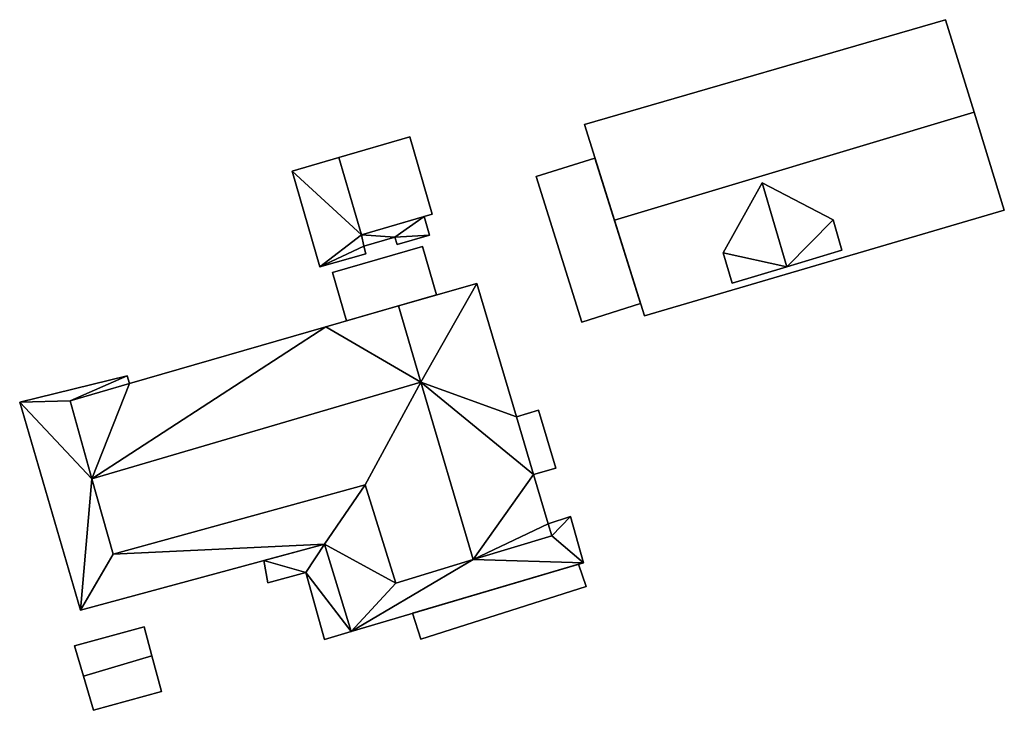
# Model space of a CAD drawing. Header units: inches. Extents: x 92376 to 92599, y 1600251 to 1600367.
# Tile 4 of 9: x 92442 to 92487, y 1600335 to 1600367. Entities that reach past the tile are written whole.
import ezdxf

# ---------------------------------------------------------------- set-up
doc = ezdxf.new("R2010")
doc.units = ezdxf.units.IN
doc.header["$MEASUREMENT"] = 0
doc.layers.add('Bygning', color=10, linetype='Continuous')

msp = doc.modelspace()

# ---------------------------------------------------------------- linework, layer by layer
at = {"layer": 'Bygning', "color": 74, "true_color": 0x55aa00}
for points in [[(92467.981, 1600362.062, 119.56), (92484.645, 1600366.905, 119.31), (92484.645, 1600366.905, 116.249), (92467.981, 1600362.062, 116.566)], [(92485.956, 1600362.642, 122.98), (92484.645, 1600366.905, 119.31), (92467.981, 1600362.062, 119.56), (92469.369, 1600357.647, 123)], [(92485.956, 1600362.642, 122.98), (92484.645, 1600366.905, 119.31), (92467.981, 1600362.062, 119.56), (92469.369, 1600357.647, 123)], [(92484.645, 1600366.905, 119.31), (92485.956, 1600362.642, 122.98), (92485.956, 1600362.642, 114.822), (92484.645, 1600366.905, 116.249)], [(92469.369, 1600357.647, 123), (92470.747, 1600353.242, 119.77), (92487.351, 1600358.117, 119.57), (92485.956, 1600362.642, 122.98)], [(92469.369, 1600357.647, 123), (92470.747, 1600353.242, 119.77), (92487.351, 1600358.117, 119.57), (92485.956, 1600362.642, 122.98)], [(92485.956, 1600362.642, 122.98), (92487.351, 1600358.117, 119.57), (92487.351, 1600358.117, 114.62), (92485.956, 1600362.642, 114.822)], [(92469.369, 1600357.647, 123), (92467.981, 1600362.062, 119.56), (92467.981, 1600362.062, 116.566), (92469.369, 1600357.647, 115.974)], [(92456.659, 1600360.536, 120.16), (92459.923, 1600361.49, 119.62), (92459.923, 1600361.49, 119.27), (92456.659, 1600360.536, 119.81)], [(92456.659, 1600360.536, 120.16), (92459.923, 1600361.49, 119.62), (92459.923, 1600361.49, 119.27), (92456.659, 1600360.536, 119.81)], [(92460.96, 1600357.934, 119.51), (92459.923, 1600361.49, 119.62), (92456.659, 1600360.536, 120.16), (92457.696, 1600356.98, 120.18)], [(92460.96, 1600357.934, 119.51), (92459.923, 1600361.49, 119.62), (92456.659, 1600360.536, 120.16), (92457.696, 1600356.98, 120.18)], [(92459.923, 1600361.49, 119.62), (92460.96, 1600357.934, 119.51), (92460.96, 1600357.934, 119.16), (92459.923, 1600361.49, 119.27)], [(92459.923, 1600361.49, 119.62), (92460.96, 1600357.934, 119.51), (92460.96, 1600357.934, 119.16), (92459.923, 1600361.49, 119.27)], [(92454.503, 1600359.916, 117.65), (92456.659, 1600360.536, 117.65), (92456.659, 1600360.536, 117.635), (92454.503, 1600359.916, 117.635)], [(92454.503, 1600359.916, 117.65), (92456.659, 1600360.536, 117.65), (92456.659, 1600360.536, 118.4), (92454.503, 1600359.916, 118.4)], [(92454.503, 1600359.916, 117.65), (92456.659, 1600360.536, 117.65), (92456.659, 1600360.536, 118.4), (92454.503, 1600359.916, 118.4)], [(92457.696, 1600356.98, 120.18), (92456.659, 1600360.536, 120.16), (92456.659, 1600360.536, 119.81), (92457.696, 1600356.98, 119.83)], [(92457.696, 1600356.98, 120.18), (92456.659, 1600360.536, 120.16), (92456.659, 1600360.536, 119.81), (92457.696, 1600356.98, 119.83)], [(92456.659, 1600360.536, 117.65), (92457.696, 1600356.98, 117.65), (92457.696, 1600356.98, 117.362), (92456.659, 1600360.536, 117.635)], [(92456.659, 1600360.536, 117.65), (92457.696, 1600356.98, 117.65), (92457.696, 1600356.98, 118.4), (92456.659, 1600360.536, 118.4)], [(92456.659, 1600360.536, 117.65), (92457.696, 1600356.98, 117.65), (92457.696, 1600356.98, 118.4), (92456.659, 1600360.536, 118.4)], [(92465.764, 1600359.672, 117.155), (92468.465, 1600360.52, 117.155), (92468.465, 1600360.52, 116.431), (92465.764, 1600359.672, 116.726)], [(92465.764, 1600359.672, 117.155), (92468.465, 1600360.52, 117.155), (92468.465, 1600360.52, 117.905), (92465.764, 1600359.672, 117.905)], [(92465.764, 1600359.672, 117.155), (92468.465, 1600360.52, 117.155), (92468.465, 1600360.52, 117.905), (92465.764, 1600359.672, 117.905)], [(92467.868, 1600352.949, 117.155), (92470.569, 1600353.797, 117.155), (92468.465, 1600360.52, 117.155), (92465.764, 1600359.672, 117.155)], [(92467.868, 1600352.949, 117.155), (92470.569, 1600353.797, 117.155), (92468.465, 1600360.52, 117.155), (92465.764, 1600359.672, 117.155)], [(92468.465, 1600360.52, 117.155), (92470.569, 1600353.797, 117.155), (92470.569, 1600353.797, 115.356), (92468.465, 1600360.52, 116.431)], [(92468.465, 1600360.52, 117.155), (92470.569, 1600353.797, 117.155), (92470.569, 1600353.797, 117.905), (92468.465, 1600360.52, 117.905)], [(92468.465, 1600360.52, 117.155), (92470.569, 1600353.797, 117.155), (92470.569, 1600353.797, 117.905), (92468.465, 1600360.52, 117.905)], [(92455.78, 1600355.493, 117.65), (92454.503, 1600359.916, 117.65), (92454.503, 1600359.916, 117.635), (92455.78, 1600355.493, 117.294)], [(92455.78, 1600355.493, 117.65), (92454.503, 1600359.916, 117.65), (92454.503, 1600359.916, 118.4), (92455.78, 1600355.493, 118.4)], [(92455.78, 1600355.493, 117.65), (92454.503, 1600359.916, 117.65), (92454.503, 1600359.916, 118.4), (92455.78, 1600355.493, 118.4)], [(92467.868, 1600352.949, 117.155), (92465.764, 1600359.672, 117.155), (92465.764, 1600359.672, 116.726), (92467.868, 1600352.949, 115.947)], [(92467.868, 1600352.949, 117.155), (92465.764, 1600359.672, 117.155), (92465.764, 1600359.672, 117.905), (92467.868, 1600352.949, 117.905)], [(92467.868, 1600352.949, 117.155), (92465.764, 1600359.672, 117.155), (92465.764, 1600359.672, 117.905), (92467.868, 1600352.949, 117.905)], [(92474.377, 1600356.139, 120.957), (92476.183, 1600359.368, 122.772), (92476.183, 1600359.368, 122.752), (92474.377, 1600356.139, 120.949)], [(92474.377, 1600356.139, 120.957), (92474.794, 1600354.738, 120.96), (92477.323, 1600355.5, 122.77), (92476.183, 1600359.368, 122.772)], [(92474.377, 1600356.139, 120.957), (92474.794, 1600354.738, 120.96), (92477.323, 1600355.5, 122.77), (92476.183, 1600359.368, 122.772)], [(92476.183, 1600359.368, 122.772), (92479.456, 1600357.671, 120.944), (92479.456, 1600357.671, 120.941), (92476.183, 1600359.368, 122.752)], [(92477.323, 1600355.5, 122.77), (92479.863, 1600356.271, 120.94), (92479.456, 1600357.671, 120.944), (92476.183, 1600359.368, 122.772)], [(92477.323, 1600355.5, 122.77), (92479.863, 1600356.271, 120.94), (92479.456, 1600357.671, 120.944), (92476.183, 1600359.368, 122.772)], [(92487.351, 1600358.117, 119.57), (92470.747, 1600353.242, 119.77), (92470.747, 1600353.242, 115.263), (92487.351, 1600358.117, 114.62)], [(92460.96, 1600357.934, 119.51), (92457.696, 1600356.98, 120.18), (92457.696, 1600356.98, 119.83), (92460.96, 1600357.934, 119.16)], [(92460.96, 1600357.934, 119.51), (92457.696, 1600356.98, 120.18), (92457.696, 1600356.98, 119.83), (92460.96, 1600357.934, 119.16)], [(92457.696, 1600356.98, 117.65), (92460.588, 1600357.823, 117.65), (92460.588, 1600357.823, 117.249), (92457.696, 1600356.98, 117.362)], [(92457.696, 1600356.98, 117.65), (92460.588, 1600357.823, 117.65), (92460.588, 1600357.823, 118.4), (92457.696, 1600356.98, 118.4)], [(92457.696, 1600356.98, 117.65), (92460.588, 1600357.823, 117.65), (92460.588, 1600357.823, 118.4), (92457.696, 1600356.98, 118.4)], [(92460.588, 1600357.823, 117.65), (92460.837, 1600356.956, 117.65), (92460.837, 1600356.956, 117.213), (92460.588, 1600357.823, 117.249)], [(92460.588, 1600357.823, 117.65), (92460.837, 1600356.956, 117.65), (92460.837, 1600356.956, 118.4), (92460.588, 1600357.823, 118.4)], [(92460.588, 1600357.823, 117.65), (92460.837, 1600356.956, 117.65), (92460.837, 1600356.956, 118.4), (92460.588, 1600357.823, 118.4)], [(92479.456, 1600357.671, 120.944), (92479.863, 1600356.271, 120.94), (92479.863, 1600356.271, 119.904), (92479.456, 1600357.671, 120.941)], [(92470.747, 1600353.242, 119.77), (92469.369, 1600357.647, 123), (92469.369, 1600357.647, 115.974), (92470.747, 1600353.242, 115.263)], [(92459.244, 1600356.863, 117.65), (92457.814, 1600356.446, 117.65), (92457.814, 1600356.446, 117.323), (92459.244, 1600356.863, 117.268)], [(92459.244, 1600356.863, 117.65), (92457.814, 1600356.446, 117.65), (92457.814, 1600356.446, 118.4), (92459.244, 1600356.863, 118.4)], [(92459.244, 1600356.863, 117.65), (92457.814, 1600356.446, 117.65), (92457.814, 1600356.446, 118.4), (92459.244, 1600356.863, 118.4)], [(92459.346, 1600356.521, 117.65), (92459.244, 1600356.863, 117.65), (92459.244, 1600356.863, 117.268), (92459.346, 1600356.521, 117.245)], [(92459.346, 1600356.521, 117.65), (92459.244, 1600356.863, 117.65), (92459.244, 1600356.863, 118.4), (92459.346, 1600356.521, 118.4)], [(92459.346, 1600356.521, 117.65), (92459.244, 1600356.863, 117.65), (92459.244, 1600356.863, 118.4), (92459.346, 1600356.521, 118.4)], [(92460.837, 1600356.956, 117.65), (92459.346, 1600356.521, 117.65), (92459.346, 1600356.521, 117.245), (92460.837, 1600356.956, 117.213)], [(92460.837, 1600356.956, 117.65), (92459.346, 1600356.521, 117.65), (92459.346, 1600356.521, 118.4), (92460.837, 1600356.956, 118.4)], [(92460.837, 1600356.956, 117.65), (92459.346, 1600356.521, 117.65), (92459.346, 1600356.521, 118.4), (92460.837, 1600356.956, 118.4)], [(92456.364, 1600355.229, 118.17), (92460.515, 1600356.433, 118.17), (92460.515, 1600356.433, 118.92), (92456.364, 1600355.229, 118.92)], [(92456.364, 1600355.229, 118.17), (92460.515, 1600356.433, 118.17), (92460.515, 1600356.433, 118.92), (92456.364, 1600355.229, 118.92)], [(92457.013, 1600353.003, 118.17), (92461.163, 1600354.207, 118.17), (92460.515, 1600356.433, 118.17), (92456.364, 1600355.229, 118.17)], [(92457.013, 1600353.003, 118.17), (92461.163, 1600354.207, 118.17), (92460.515, 1600356.433, 118.17), (92456.364, 1600355.229, 118.17)], [(92457.814, 1600356.446, 117.65), (92457.906, 1600356.104, 117.65), (92457.906, 1600356.104, 117.294), (92457.814, 1600356.446, 117.323)], [(92457.814, 1600356.446, 117.65), (92457.906, 1600356.104, 117.65), (92457.906, 1600356.104, 118.4), (92457.814, 1600356.446, 118.4)], [(92457.814, 1600356.446, 117.65), (92457.906, 1600356.104, 117.65), (92457.906, 1600356.104, 118.4), (92457.814, 1600356.446, 118.4)], [(92460.515, 1600356.433, 118.17), (92461.163, 1600354.207, 118.17), (92461.163, 1600354.207, 118.92), (92460.515, 1600356.433, 118.92)], [(92460.515, 1600356.433, 118.17), (92461.163, 1600354.207, 118.17), (92461.163, 1600354.207, 118.92), (92460.515, 1600356.433, 118.92)], [(92457.906, 1600356.104, 117.65), (92455.78, 1600355.493, 117.65), (92455.78, 1600355.493, 117.294), (92457.906, 1600356.104, 117.294)], [(92457.906, 1600356.104, 117.65), (92455.78, 1600355.493, 117.65), (92455.78, 1600355.493, 118.4), (92457.906, 1600356.104, 118.4)], [(92457.906, 1600356.104, 117.65), (92455.78, 1600355.493, 117.65), (92455.78, 1600355.493, 118.4), (92457.906, 1600356.104, 118.4)], [(92474.794, 1600354.738, 120.96), (92474.377, 1600356.139, 120.957), (92474.377, 1600356.139, 120.949), (92474.794, 1600354.738, 119.909)], [(92479.863, 1600356.271, 120.94), (92477.323, 1600355.5, 122.77), (92477.323, 1600355.5, 119.905), (92479.863, 1600356.271, 119.904)], [(92477.323, 1600355.5, 122.77), (92474.794, 1600354.738, 120.96), (92474.794, 1600354.738, 119.909), (92477.323, 1600355.5, 119.905)], [(92457.013, 1600353.003, 118.17), (92456.364, 1600355.229, 118.17), (92456.364, 1600355.229, 118.92), (92457.013, 1600353.003, 118.92)], [(92457.013, 1600353.003, 118.17), (92456.364, 1600355.229, 118.17), (92456.364, 1600355.229, 118.92), (92457.013, 1600353.003, 118.92)], [(92459.41, 1600353.697, 124.08), (92463.027, 1600354.733, 120.51), (92463.027, 1600354.733, 116.564), (92459.41, 1600353.697, 116.636)], [(92463.027, 1600354.733, 120.51), (92464.844, 1600348.577, 120.52), (92464.844, 1600348.577, 115.58), (92463.027, 1600354.733, 116.564)], [(92461.163, 1600354.207, 118.17), (92457.013, 1600353.003, 118.17), (92457.013, 1600353.003, 118.92), (92461.163, 1600354.207, 118.92)], [(92461.163, 1600354.207, 118.17), (92457.013, 1600353.003, 118.17), (92457.013, 1600353.003, 118.92), (92461.163, 1600354.207, 118.92)], [(92456.055, 1600352.725, 120.64), (92459.41, 1600353.697, 124.08), (92459.41, 1600353.697, 116.636), (92456.055, 1600352.725, 116.709)], [(92460.438, 1600350.171, 124.074), (92459.41, 1600353.697, 124.08), (92456.055, 1600352.725, 120.64)], [(92460.438, 1600350.171, 124.074), (92459.41, 1600353.697, 124.08), (92456.055, 1600352.725, 120.64)], [(92470.569, 1600353.797, 117.155), (92467.868, 1600352.949, 117.155), (92467.868, 1600352.949, 115.947), (92470.569, 1600353.797, 115.356)], [(92470.569, 1600353.797, 117.155), (92467.868, 1600352.949, 117.155), (92467.868, 1600352.949, 117.905), (92470.569, 1600353.797, 117.905)], [(92470.569, 1600353.797, 117.155), (92467.868, 1600352.949, 117.155), (92467.868, 1600352.949, 117.905), (92470.569, 1600353.797, 117.905)], [(92447, 1600350.104, 120.732), (92456.055, 1600352.725, 120.64), (92456.055, 1600352.725, 116.709), (92447, 1600350.104, 116.834)], [(92441.935, 1600349.254, 118.198), (92446.887, 1600350.468, 118.198), (92446.887, 1600350.468, 116.903), (92441.935, 1600349.254, 117.355)], [(92446.887, 1600350.468, 118.198), (92441.935, 1600349.254, 118.198), (92441.935, 1600349.254, 118.948), (92446.887, 1600350.468, 118.948)], [(92446.887, 1600350.468, 118.198), (92441.935, 1600349.254, 118.198), (92441.935, 1600349.254, 118.948), (92446.887, 1600350.468, 118.948)], [(92446.887, 1600350.468, 118.198), (92447, 1600350.104, 118.198), (92447, 1600350.104, 116.834), (92446.887, 1600350.468, 116.903)], [(92447, 1600350.104, 118.198), (92446.887, 1600350.468, 118.198), (92446.887, 1600350.468, 118.948), (92447, 1600350.104, 118.948)], [(92447, 1600350.104, 118.198), (92446.887, 1600350.468, 118.198), (92446.887, 1600350.468, 118.948), (92447, 1600350.104, 118.948)], [(92444.258, 1600349.309, 120.76), (92447, 1600350.104, 120.732), (92447, 1600350.104, 116.834), (92444.258, 1600349.309, 117.124)], [(92447, 1600350.104, 118.198), (92444.258, 1600349.309, 118.198), (92444.258, 1600349.309, 117.124), (92447, 1600350.104, 116.834)], [(92445.265, 1600345.713, 124.08), (92446.244, 1600342.228, 121.03), (92457.866, 1600345.438, 120.59), (92460.438, 1600350.171, 124.08)], [(92445.265, 1600345.713, 124.08), (92446.244, 1600342.228, 121.03), (92457.866, 1600345.438, 120.59), (92460.438, 1600350.171, 124.08)], [(92460.438, 1600350.171, 124.074), (92457.866, 1600345.438, 120.59), (92459.281, 1600340.902, 120.44), (92462.848, 1600341.98, 124.06)], [(92460.438, 1600350.171, 124.074), (92457.866, 1600345.438, 120.59), (92459.281, 1600340.902, 120.44), (92462.848, 1600341.98, 124.06)], [(92444.742, 1600339.642, 118.198), (92441.935, 1600349.254, 118.198), (92441.935, 1600349.254, 117.355), (92444.742, 1600339.642, 116.051)], [(92441.935, 1600349.254, 118.198), (92444.742, 1600339.642, 118.198), (92444.742, 1600339.642, 118.948), (92441.935, 1600349.254, 118.948)], [(92441.935, 1600349.254, 118.198), (92444.742, 1600339.642, 118.198), (92444.742, 1600339.642, 118.948), (92441.935, 1600349.254, 118.948)], [(92445.265, 1600345.713, 124.08), (92444.258, 1600349.309, 120.76), (92444.258, 1600349.309, 117.124), (92445.265, 1600345.713, 116.616)], [(92444.258, 1600349.309, 118.198), (92445.265, 1600345.713, 118.198), (92445.265, 1600345.713, 116.616), (92444.258, 1600349.309, 117.124)], [(92464.844, 1600348.577, 118.31), (92465.872, 1600348.883, 118.24), (92465.872, 1600348.883, 115.586), (92464.844, 1600348.577, 115.58)], [(92464.844, 1600348.577, 118.31), (92465.642, 1600345.907, 118.3), (92466.659, 1600346.203, 118.24), (92465.872, 1600348.883, 118.24)], [(92464.844, 1600348.577, 118.31), (92465.642, 1600345.907, 118.3), (92466.659, 1600346.203, 118.24), (92465.872, 1600348.883, 118.24)], [(92464.844, 1600348.577, 120.52), (92465.642, 1600345.907, 120.53), (92465.642, 1600345.907, 118.3), (92464.844, 1600348.577, 118.31)], [(92465.872, 1600348.883, 118.24), (92466.659, 1600346.203, 118.24), (92466.659, 1600346.203, 115.247), (92465.872, 1600348.883, 115.586)], [(92466.659, 1600346.203, 118.24), (92465.642, 1600345.907, 118.3), (92465.642, 1600345.907, 115.239), (92466.659, 1600346.203, 115.247)], [(92465.642, 1600345.907, 120.53), (92466.311, 1600343.631, 120.53), (92466.311, 1600343.631, 114.772), (92465.642, 1600345.907, 115.239)], [(92446.244, 1600342.228, 121.03), (92445.265, 1600345.713, 124.08), (92445.265, 1600345.713, 116.616), (92446.244, 1600342.228, 115.951)], [(92445.265, 1600345.713, 118.198), (92446.244, 1600342.228, 118.198), (92446.244, 1600342.228, 115.951), (92445.265, 1600345.713, 116.616)], [(92457.866, 1600345.438, 120.59), (92446.244, 1600342.228, 121.03), (92446.244, 1600342.228, 115.951), (92457.866, 1600345.438, 115.591)], [(92446.244, 1600342.228, 118.198), (92457.866, 1600345.438, 118.198), (92457.866, 1600345.438, 115.591), (92446.244, 1600342.228, 115.951)], [(92459.281, 1600340.902, 120.44), (92457.866, 1600345.438, 120.59), (92457.866, 1600345.438, 115.591), (92459.281, 1600340.902, 115.013)], [(92457.866, 1600345.438, 118.198), (92459.281, 1600340.902, 118.198), (92459.281, 1600340.902, 115.013), (92457.866, 1600345.438, 115.591)], [(92466.311, 1600343.631, 118.257), (92467.348, 1600343.976, 118.257), (92467.348, 1600343.976, 114.833), (92466.311, 1600343.631, 114.772)], [(92467.348, 1600343.976, 118.257), (92466.311, 1600343.631, 118.257), (92466.311, 1600343.631, 119.007), (92467.348, 1600343.976, 119.007)], [(92467.348, 1600343.976, 118.257), (92466.311, 1600343.631, 118.257), (92466.311, 1600343.631, 119.007), (92467.348, 1600343.976, 119.007)], [(92466.311, 1600343.631, 120.53), (92466.476, 1600343.076, 120.53), (92466.476, 1600343.076, 114.467), (92466.311, 1600343.631, 114.772)], [(92466.476, 1600343.076, 118.249), (92466.311, 1600343.631, 118.257), (92466.311, 1600343.631, 114.772), (92466.476, 1600343.076, 114.467)], [(92467.348, 1600343.976, 118.257), (92467.948, 1600341.84, 118.257), (92467.948, 1600341.84, 113.633), (92467.348, 1600343.976, 114.833)], [(92467.948, 1600341.84, 118.257), (92467.348, 1600343.976, 118.257), (92467.348, 1600343.976, 119.007), (92467.948, 1600341.84, 119.007)], [(92467.948, 1600341.84, 118.257), (92467.348, 1600343.976, 118.257), (92467.348, 1600343.976, 119.007), (92467.948, 1600341.84, 119.007)], [(92455.991, 1600342.701, 118.198), (92444.742, 1600339.642, 118.198), (92444.742, 1600339.642, 116.051), (92455.991, 1600342.701, 115.391)], [(92444.742, 1600339.642, 118.198), (92455.991, 1600342.701, 118.198), (92455.991, 1600342.701, 118.948), (92444.742, 1600339.642, 118.948)], [(92444.742, 1600339.642, 118.198), (92455.991, 1600342.701, 118.198), (92455.991, 1600342.701, 118.948), (92444.742, 1600339.642, 118.948)], [(92453.191, 1600341.936, 117.923), (92455.991, 1600342.701, 117.923), (92455.991, 1600342.701, 117.573), (92453.191, 1600341.936, 117.573)], [(92453.191, 1600341.936, 117.923), (92455.991, 1600342.701, 117.923), (92455.991, 1600342.701, 117.573), (92453.191, 1600341.936, 117.573)], [(92455.991, 1600342.701, 117.923), (92457.217, 1600338.67, 117.923), (92457.217, 1600338.67, 117.573), (92455.991, 1600342.701, 117.573)], [(92455.991, 1600342.701, 117.923), (92457.217, 1600338.67, 117.923), (92457.217, 1600338.67, 117.573), (92455.991, 1600342.701, 117.573)], [(92457.217, 1600338.67, 118.198), (92455.991, 1600342.701, 118.198), (92455.991, 1600342.701, 115.391), (92457.217, 1600338.67, 114.642)], [(92455.991, 1600342.701, 118.198), (92457.217, 1600338.67, 118.198), (92457.217, 1600338.67, 118.948), (92455.991, 1600342.701, 118.948)], [(92455.991, 1600342.701, 118.198), (92457.217, 1600338.67, 118.198), (92457.217, 1600338.67, 118.948), (92455.991, 1600342.701, 118.948)], [(92466.476, 1600343.076, 120.53), (92462.848, 1600341.98, 124.06), (92462.848, 1600341.98, 114.683), (92466.476, 1600343.076, 114.467)], [(92462.848, 1600341.98, 118.198), (92466.476, 1600343.076, 118.249), (92466.476, 1600343.076, 114.467), (92462.848, 1600341.98, 114.683)], [(92453.387, 1600340.91, 117.923), (92453.191, 1600341.936, 117.923), (92453.191, 1600341.936, 117.573), (92453.387, 1600340.91, 117.573)], [(92453.387, 1600340.91, 117.923), (92453.191, 1600341.936, 117.923), (92453.191, 1600341.936, 117.573), (92453.387, 1600340.91, 117.573)], [(92467.948, 1600341.84, 118.275), (92457.217, 1600338.67, 118.275), (92457.217, 1600338.67, 114.642), (92467.948, 1600341.84, 113.633)], [(92457.217, 1600338.67, 118.275), (92467.948, 1600341.84, 118.275), (92467.948, 1600341.84, 119.025), (92457.217, 1600338.67, 119.025)], [(92457.217, 1600338.67, 118.275), (92467.948, 1600341.84, 118.275), (92467.948, 1600341.84, 119.025), (92457.217, 1600338.67, 119.025)], [(92462.848, 1600341.98, 124.06), (92459.281, 1600340.902, 120.44), (92459.281, 1600340.902, 115.013), (92462.848, 1600341.98, 114.683)], [(92459.281, 1600340.902, 118.198), (92462.848, 1600341.98, 118.198), (92462.848, 1600341.98, 114.683), (92459.281, 1600340.902, 115.013)], [(92460.059, 1600339.514, 115.67), (92467.717, 1600341.776, 115.67), (92467.717, 1600341.776, 115.32), (92460.059, 1600339.514, 115.32)], [(92460.059, 1600339.514, 115.67), (92467.717, 1600341.776, 115.67), (92467.717, 1600341.776, 115.32), (92460.059, 1600339.514, 115.32)], [(92460.059, 1600339.514, 115.67), (92460.431, 1600338.314, 115.67), (92468.062, 1600340.737, 115.67), (92467.717, 1600341.776, 115.67)], [(92460.059, 1600339.514, 115.67), (92460.431, 1600338.314, 115.67), (92468.062, 1600340.737, 115.67), (92467.717, 1600341.776, 115.67)], [(92467.717, 1600341.776, 115.67), (92468.062, 1600340.737, 115.67), (92468.062, 1600340.737, 115.32), (92467.717, 1600341.776, 115.32)], [(92467.717, 1600341.776, 115.67), (92468.062, 1600340.737, 115.67), (92468.062, 1600340.737, 115.32), (92467.717, 1600341.776, 115.32)], [(92455.129, 1600341.38, 117.923), (92453.387, 1600340.91, 117.923), (92453.387, 1600340.91, 117.573), (92455.129, 1600341.38, 117.573)], [(92455.129, 1600341.38, 117.923), (92453.387, 1600340.91, 117.923), (92453.387, 1600340.91, 117.573), (92455.129, 1600341.38, 117.573)], [(92455.998, 1600338.288, 117.923), (92455.129, 1600341.38, 117.923), (92455.129, 1600341.38, 117.573), (92455.998, 1600338.288, 117.573)], [(92455.998, 1600338.288, 117.923), (92455.129, 1600341.38, 117.923), (92455.129, 1600341.38, 117.573), (92455.998, 1600338.288, 117.573)], [(92468.062, 1600340.737, 115.67), (92460.431, 1600338.314, 115.67), (92460.431, 1600338.314, 115.32), (92468.062, 1600340.737, 115.32)], [(92468.062, 1600340.737, 115.67), (92460.431, 1600338.314, 115.67), (92460.431, 1600338.314, 115.32), (92468.062, 1600340.737, 115.32)], [(92460.431, 1600338.314, 115.67), (92460.059, 1600339.514, 115.67), (92460.059, 1600339.514, 115.32), (92460.431, 1600338.314, 115.32)], [(92460.431, 1600338.314, 115.67), (92460.059, 1600339.514, 115.67), (92460.059, 1600339.514, 115.32), (92460.431, 1600338.314, 115.32)], [(92444.464, 1600337.997, 117.49), (92447.676, 1600338.873, 117.46), (92447.676, 1600338.873, 115.744), (92444.464, 1600337.997, 116.086)], [(92448.035, 1600337.544, 118.63), (92447.676, 1600338.873, 117.46), (92444.464, 1600337.997, 117.49), (92444.871, 1600336.607, 118.63)], [(92448.035, 1600337.544, 118.63), (92447.676, 1600338.873, 117.46), (92444.464, 1600337.997, 117.49), (92444.871, 1600336.607, 118.63)], [(92447.676, 1600338.873, 117.46), (92448.035, 1600337.544, 118.63), (92448.035, 1600337.544, 115.708), (92447.676, 1600338.873, 115.744)], [(92457.217, 1600338.67, 117.923), (92455.998, 1600338.288, 117.923), (92455.998, 1600338.288, 117.573), (92457.217, 1600338.67, 117.573)], [(92457.217, 1600338.67, 117.923), (92455.998, 1600338.288, 117.923), (92455.998, 1600338.288, 117.573), (92457.217, 1600338.67, 117.573)], [(92444.871, 1600336.607, 118.63), (92444.464, 1600337.997, 117.49), (92444.464, 1600337.997, 116.086), (92444.871, 1600336.607, 116.053)], [(92444.871, 1600336.607, 118.63), (92445.345, 1600335.025, 117.57), (92448.477, 1600335.892, 117.53), (92448.035, 1600337.544, 118.63)], [(92444.871, 1600336.607, 118.63), (92445.345, 1600335.025, 117.57), (92448.477, 1600335.892, 117.53), (92448.035, 1600337.544, 118.63)], [(92448.035, 1600337.544, 118.63), (92448.477, 1600335.892, 117.53), (92448.477, 1600335.892, 115.663), (92448.035, 1600337.544, 115.708)], [(92445.345, 1600335.025, 117.57), (92444.871, 1600336.607, 118.63), (92444.871, 1600336.607, 116.053), (92445.345, 1600335.025, 116.005)], [(92448.477, 1600335.892, 117.53), (92445.345, 1600335.025, 117.57), (92445.345, 1600335.025, 116.005), (92448.477, 1600335.892, 115.663)]]:
    msp.add_3dface(points, dxfattribs=at)

# ---------------------------------------------------------------- meshes
mesh = msp.add_polyface(dxfattribs=at)
corners = [(92457.814, 1600356.446, 117.65), (92455.78, 1600355.493, 117.65), (92457.906, 1600356.104, 117.65), (92454.503, 1600359.916, 117.65), (92457.696, 1600356.98, 117.65), (92459.346, 1600356.521, 117.65), (92460.837, 1600356.956, 117.65), (92459.244, 1600356.863, 117.65), (92456.659, 1600360.536, 117.65), (92460.588, 1600357.823, 117.65)]
mesh.append_faces([[corners[k] for k in face] for face in [(0, 4, 1), (9, 4, 7), (7, 4, 0), (6, 9, 7), (4, 8, 3), (5, 6, 7), (3, 1, 4), (0, 1, 2)]])
mesh = msp.add_polyface(dxfattribs=at)
corners = [(92457.814, 1600356.446, 117.65), (92455.78, 1600355.493, 117.65), (92457.906, 1600356.104, 117.65), (92454.503, 1600359.916, 117.65), (92457.696, 1600356.98, 117.65), (92459.346, 1600356.521, 117.65), (92460.837, 1600356.956, 117.65), (92459.244, 1600356.863, 117.65), (92456.659, 1600360.536, 117.65), (92460.588, 1600357.823, 117.65)]
mesh.append_faces([[corners[k] for k in face] for face in [(0, 4, 1), (9, 4, 7), (7, 4, 0), (6, 9, 7), (4, 8, 3), (5, 6, 7), (3, 1, 4), (0, 1, 2)]])
mesh = msp.add_polyface(dxfattribs=at)
corners = [(92479.863, 1600356.271, 119.904), (92479.456, 1600357.671, 120.941), (92477.323, 1600355.5, 119.905), (92476.183, 1600359.368, 122.773), (92474.377, 1600356.139, 120.949), (92474.794, 1600354.738, 119.909)]
mesh.append_faces([[corners[k] for k in face] for face in [(2, 3, 4), (2, 4, 5), (1, 3, 2), (0, 1, 2)]])
mesh = msp.add_polyface(dxfattribs=at)
corners = [(92465.642, 1600345.907, 120.53), (92460.438, 1600350.171, 124.074), (92462.848, 1600341.98, 124.06), (92466.476, 1600343.076, 120.53), (92466.311, 1600343.631, 120.53), (92463.027, 1600354.733, 120.51), (92459.41, 1600353.697, 124.08), (92464.844, 1600348.577, 120.52)]
mesh.append_faces([[corners[k] for k in face] for face in [(0, 2, 4), (0, 7, 1), (7, 5, 1), (1, 5, 6), (2, 3, 4), (0, 1, 2)]])
mesh = msp.add_polyface(dxfattribs=at)
corners = [(92465.642, 1600345.907, 120.53), (92460.438, 1600350.171, 124.074), (92462.848, 1600341.98, 124.06), (92466.476, 1600343.076, 120.53), (92466.311, 1600343.631, 120.53), (92463.027, 1600354.733, 120.51), (92459.41, 1600353.697, 124.08), (92464.844, 1600348.577, 120.52)]
mesh.append_faces([[corners[k] for k in face] for face in [(0, 2, 4), (0, 7, 1), (7, 5, 1), (1, 5, 6), (2, 3, 4), (0, 1, 2)]])
mesh = msp.add_polyface(dxfattribs=at)
corners = [(92460.438, 1600350.171, 124.08), (92456.055, 1600352.725, 120.64), (92445.265, 1600345.713, 124.08), (92447, 1600350.104, 120.732), (92444.258, 1600349.309, 120.76)]
mesh.append_faces([[corners[k] for k in face] for face in [(2, 1, 3), (2, 3, 4), (0, 1, 2)]])
mesh = msp.add_polyface(dxfattribs=at)
corners = [(92460.438, 1600350.171, 124.08), (92456.055, 1600352.725, 120.64), (92445.265, 1600345.713, 124.08), (92447, 1600350.104, 120.732), (92444.258, 1600349.309, 120.76)]
mesh.append_faces([[corners[k] for k in face] for face in [(2, 1, 3), (2, 3, 4), (0, 1, 2)]])
mesh = msp.add_polyface(dxfattribs=at)
corners = [(92441.935, 1600349.254, 118.198), (92444.742, 1600339.642, 118.198), (92445.265, 1600345.713, 118.198), (92446.887, 1600350.468, 118.198), (92444.258, 1600349.309, 118.198), (92455.991, 1600342.701, 118.198), (92457.217, 1600338.67, 118.198), (92459.281, 1600340.902, 118.198), (92446.244, 1600342.228, 118.198), (92462.848, 1600341.98, 118.198), (92467.948, 1600341.84, 118.257), (92467.348, 1600343.976, 118.257), (92466.476, 1600343.076, 118.249), (92447, 1600350.104, 118.198), (92466.311, 1600343.631, 118.257), (92457.866, 1600345.438, 118.198)]
mesh.append_faces([[corners[k] for k in face] for face in [(15, 5, 7), (7, 6, 9), (12, 9, 10), (0, 2, 4), (1, 8, 2), (8, 5, 15), (14, 12, 11), (3, 4, 13), (11, 12, 10), (9, 6, 10), (1, 5, 8), (5, 6, 7), (3, 0, 4), (0, 1, 2)]])
mesh = msp.add_polyface(dxfattribs=at)
corners = [(92441.935, 1600349.254, 118.198), (92444.742, 1600339.642, 118.198), (92445.265, 1600345.713, 118.198), (92446.887, 1600350.468, 118.198), (92444.258, 1600349.309, 118.198), (92455.991, 1600342.701, 118.198), (92457.217, 1600338.67, 118.198), (92459.281, 1600340.902, 118.198), (92446.244, 1600342.228, 118.198), (92462.848, 1600341.98, 118.198), (92467.948, 1600341.84, 118.257), (92467.348, 1600343.976, 118.257), (92466.476, 1600343.076, 118.249), (92447, 1600350.104, 118.198), (92466.311, 1600343.631, 118.257), (92457.866, 1600345.438, 118.198)]
mesh.append_faces([[corners[k] for k in face] for face in [(15, 5, 7), (7, 6, 9), (12, 9, 10), (0, 2, 4), (1, 8, 2), (8, 5, 15), (14, 12, 11), (3, 4, 13), (11, 12, 10), (9, 6, 10), (1, 5, 8), (5, 6, 7), (3, 0, 4), (0, 1, 2)]])
mesh = msp.add_polyface(dxfattribs=at)
corners = [(92455.991, 1600342.701, 117.923), (92453.191, 1600341.936, 117.923), (92455.129, 1600341.38, 117.923), (92453.387, 1600340.91, 117.923), (92457.217, 1600338.67, 117.923), (92455.998, 1600338.288, 117.923)]
mesh.append_faces([[corners[k] for k in face] for face in [(5, 4, 2), (4, 0, 2), (1, 3, 2), (0, 1, 2)]])
mesh = msp.add_polyface(dxfattribs=at)
corners = [(92455.991, 1600342.701, 117.923), (92453.191, 1600341.936, 117.923), (92455.129, 1600341.38, 117.923), (92453.387, 1600340.91, 117.923), (92457.217, 1600338.67, 117.923), (92455.998, 1600338.288, 117.923)]
mesh.append_faces([[corners[k] for k in face] for face in [(5, 4, 2), (4, 0, 2), (1, 3, 2), (0, 1, 2)]])

doc.saveas('drawing.dxf')
